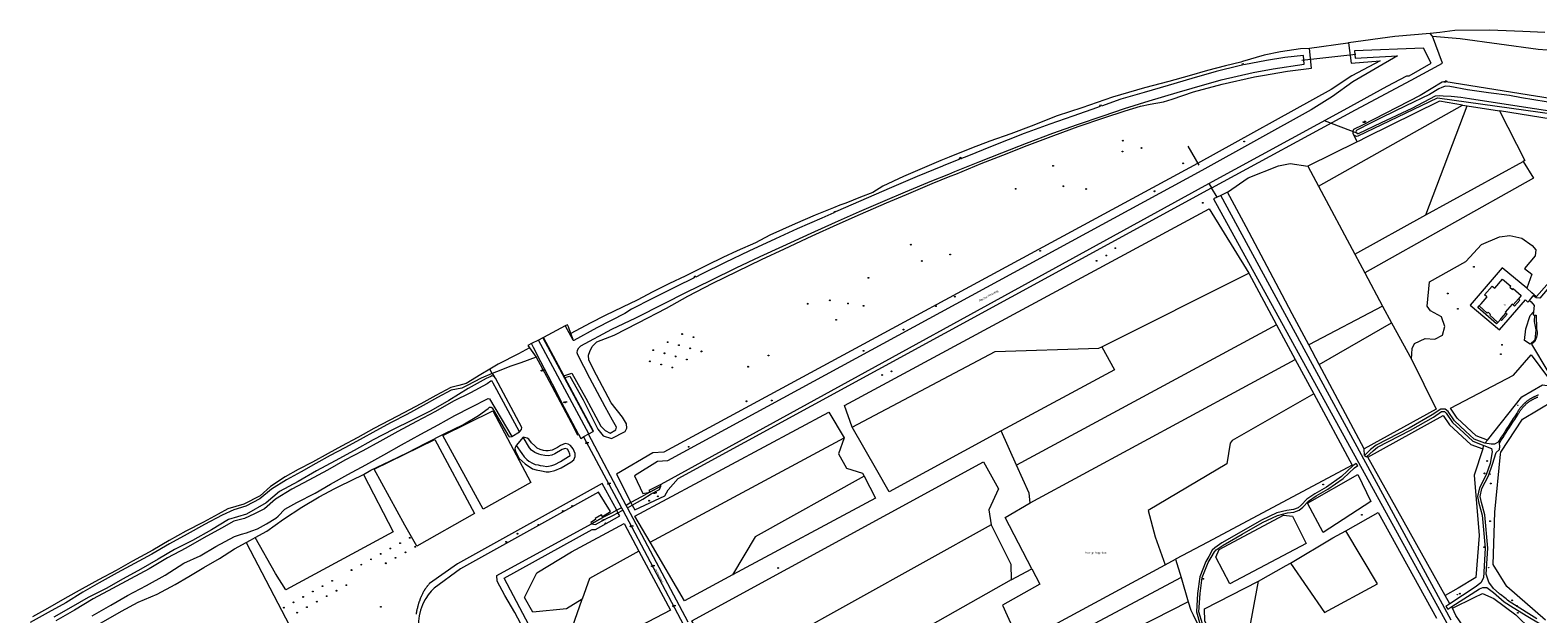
# Model space of a CAD drawing. Header units: metres. Extents: x 138165 to 154469, y 480134 to 494189.
# Tile 41 of 256: x 142061 to 142969, y 484696 to 485048. Entities that reach past the tile are written whole.
import ezdxf

# ---------------------------------------------------------------- set-up
doc = ezdxf.new("R2010")
doc.units = ezdxf.units.M
doc.header["$LTSCALE"] = 0.001
doc.header["$MEASUREMENT"] = 0
for name, color, linetype, lineweight in [('TOP-L-duiker', 7, 'Continuous', 0), ('TOP-L-topo objecten punt', 7, 'Continuous', 0), ('TOP-L-topo objecten vlak', 7, 'Continuous', 0), ('TOP-T-topo huisnummering naamgeving', 7, 'Continuous', 0)]:
    doc.layers.add(name, color=color, linetype=linetype, lineweight=lineweight)
doc.styles.add('Style-INTL_ISO', font='INTL_ISO.shx')
doc.styles.add('Style-STANDARD', font='STANDARD.shx')

# ---------------------------------------------------------------- blocks, each defined once
blk = doc.blocks.new('24')
at = {"layer": 'TOP-L-topo objecten punt', "color": 7, "linetype": 'Continuous', "lineweight": 0}
for radius in [0.025, 0.0182, 0.0115, 0.005]:
    blk.add_circle((0, 0), radius, dxfattribs=at)
blk = doc.blocks.new('304')
at = {"layer": 'TOP-L-topo objecten punt', "color": 7, "linetype": 'Continuous', "lineweight": 0}
blk.add_circle((0, 0), 0.0225, dxfattribs=at)
at = {"layer": 'TOP-L-topo objecten punt', "color": 7, "linetype": 'Continuous', "lineweight": 0, "style": 'Style-STANDARD'}
blk.add_text('ZM', height=0.054, dxfattribs=at).set_placement((0.043, 0))
blk = doc.blocks.new('10')
at = {"layer": 'TOP-L-topo objecten punt', "linetype": 'Continuous', "lineweight": 0}
blk.add_circle((0, 0), 0.0125, dxfattribs=at)
blk = doc.blocks.new('16')
at = {"layer": 'TOP-L-topo objecten punt', "color": 7, "linetype": 'Continuous', "lineweight": 0}
blk.add_circle((0, 0), 0.025, dxfattribs=at)
at = {"layer": 'TOP-L-topo objecten punt', "color": 7, "linetype": 'Continuous', "lineweight": 0, "style": 'Style-STANDARD'}
blk.add_text('LM', height=0.06, dxfattribs=at).set_placement((0.0483, 0))
blk = doc.blocks.new('85')
at = {"layer": 'TOP-L-topo objecten punt', "color": 7, "linetype": 'Continuous', "lineweight": 0}
blk.add_circle((0, 0), 0.025, dxfattribs=at)
at = {"layer": 'TOP-L-topo objecten punt', "color": 7, "linetype": 'Continuous', "lineweight": 0, "style": 'Style-STANDARD'}
blk.add_text('ZB', height=0.06, dxfattribs=at).set_placement((0.0483, 0))

msp = doc.modelspace()

# ---------------------------------------------------------------- linework, layer by layer
at = {"layer": 'TOP-L-duiker', "flags": 128}
for points in [[(142827.13, 485029.78), (142859.56, 485033.45)], [(142840.58, 484993.59), (142860.53, 484985.8)], [(142765.23, 484966.69), (142758.63, 484978.08)]]:
    msp.add_lwpolyline(points, dxfattribs=at)
at = {"layer": 'TOP-L-topo objecten vlak', "flags": 128}
for points in [[(142973.45, 485046.53), (142960.26, 485047.06), (142940.07, 485047.93), (142919.3, 485047.66), (142910.23, 485046.58), (142904.28, 485045.86)], [(142855.13, 485040.29), (142856.8, 485028.06), (142874.18, 485029.47), (142857.15, 485020.41), (142844.77, 485012.16), (142764.25, 484967.7), (142442.65, 484793.7), (142435.9, 484793.35), (142414, 484780.5), (142422.75, 484763.35)], [(142772.67, 484952.91), (142772.75, 484952.95), (142859.35, 485000), (142892.89, 485017.8), (142911.81, 485028.06), (142905.73, 485044.21)], [(142855.13, 485040.29), (142854.72, 485040.04), (142831.72, 485036.92)], [(142904.28, 485045.86), (142883.03, 485044.06), (142855.13, 485040.29)], [(142905.73, 485044.21), (142904.28, 485045.86)], [(142905.73, 485044.21), (142922.38, 485042.96), (142969.4, 485036.55), (142980.39, 485035.7), (142991.41, 485035.71), (143002.4, 485036.6), (143013.29, 485038.34), (143024, 485040.94), (143030.55, 485043.69), (143030.65, 485043.6)], [(142382.33, 484839.79), (142387.08, 484841.36), (142395.63, 484826.23), (142404.69, 484809.31), (142407.23, 484806.7), (142410.33, 484805.25), (142413.68, 484807.21), (142414.13, 484808.78), (142411.66, 484813.06), (142407.31, 484820.99), (142398.06, 484838.27), (142390.75, 484852.26), (142390.42, 484853.5), (142390.61, 484855.22), (142391.35, 484856.66), (142392.67, 484857.7), (142411.33, 484867.84), (142425.65, 484874.66), (142442.83, 484883.2), (142455.9, 484889.85), (142471.06, 484897.4), (142486.25, 484904.73), (142500.57, 484911.55), (142514.29, 484917.89), (142531.31, 484925.71), (142545.95, 484932.23), (142560.41, 484938.68), (142576.03, 484945.42), (142588.13, 484950.5), (142604.11, 484957.11), (142614.33, 484961.22), (142618, 484962.7), (142632.95, 484968.84), (142646.36, 484974.12), (142661.11, 484979.92), (142677.07, 484985.88), (142691.81, 484991.19), (142707.23, 484996.42), (142720.13, 485000.71), (142735.05, 485005.26), (142751.95, 485010.42), (142761.03, 485013.03), (142778.39, 485017.92), (142797.76, 485022.35), (142809.83, 485024.65), (142828.53, 485027.48), (142828.11, 485032.76), (142816.8, 485031.36), (142805.7, 485029.62), (142792.03, 485027.04), (142791.81, 485027.72), (142790.83, 485027.39), (142791.01, 485026.85), (142789.22, 485026.51), (142775.33, 485022.93), (142760.77, 485018.82), (142746.53, 485014.63), (142731.99, 485010.35), (142718.03, 485006.32), (142706.36, 485002.24), (142706.18, 485002.8), (142705.2, 485002.47), (142705.4, 485001.9), (142703.98, 485001.41), (142688.97, 484996.19), (142675.2, 484991.29), (142659.82, 484985.59), (142640.54, 484978.03), (142625.18, 484971.91), (142621.87, 484970.6)], [(142382.89, 484838.74), (142385.9, 484839.59), (142393.99, 484825.34), (142402.9, 484807.67), (142406.09, 484803.48), (142411.16, 484801.92), (142419.24, 484806.27), (142420.26, 484808.27), (142420.06, 484810.81), (142417.65, 484814.71), (142410.76, 484823.42), (142401.98, 484840.19), (142397.37, 484849.22), (142397.18, 484852.25), (142398.1, 484854.4), (142399.48, 484857.33), (142402.16, 484860.14), (142412.73, 484864.28), (142427.18, 484871.58), (142444.21, 484880.55), (142457, 484887.79), (142472.09, 484895.62), (142501.46, 484909.76), (142515.25, 484916.26), (142532.05, 484924.01), (142547.07, 484930.86), (142561.18, 484936.99), (142576.76, 484943.87), (142588.89, 484948.9), (142604.36, 484955.48), (142615.11, 484959.89), (142618.49, 484961.28), (142633.83, 484967.52), (142646.94, 484972.55), (142661.62, 484978.42), (142677.56, 484984.54), (142692.18, 484989.99), (142707.64, 484995.15), (142720.54, 484999.37), (142729.86, 485002.09), (142735.67, 485003.29), (142743.64, 485004.85), (142748.84, 485006.42), (142761.8, 485010.73), (142779.04, 485015.4), (142798.44, 485019.85), (142803.41, 485020.66), (142818.45, 485023.17), (142832.87, 485025.1), (142831.72, 485036.92)], [(142831.72, 485036.92), (142826.22, 485036.77), (142814.14, 485034.86), (142804.42, 485032.87), (142791.26, 485029.05), (142790.31, 485028.72), (142781.14, 485026.54), (142770.19, 485023.71), (142759.12, 485020.46), (142746.94, 485016.96), (142732.3, 485013.19), (142712.99, 485007.54), (142694.48, 485001.19), (142679.7, 484996.32), (142664.02, 484990.1), (142651.75, 484985.38), (142639.05, 484981.14), (142627.96, 484976.77), (142614.48, 484971.44), (142609.52, 484969.4), (142601, 484965.89), (142587.1, 484959.78), (142574.54, 484953.86), (142568.57, 484950.16), (142561.06, 484947.35), (142552.32, 484943.74), (142548.69, 484942.44), (142544.82, 484940.99), (142533.72, 484936.4), (142521.76, 484931.36), (142506.4, 484924.38), (142497.8, 484919.78), (142486.78, 484914.94), (142478.24, 484910.92), (142468.66, 484906.37), (142455.54, 484899.75), (142446.03, 484895.41), (142436, 484890.36), (142426.44, 484885.34), (142417.74, 484881.15), (142407.15, 484876.07), (142398.23, 484871.39), (142386.58, 484865.28)], [(142771.1, 484955.5), (142852.56, 485000), (142878.52, 485014.16), (142890.22, 485020.48), (142891.73, 485020.5), (142904.92, 485028.09), (142900.28, 485037.18), (142858.77, 485035.55), (142859.12, 485031), (142884.59, 485032.44), (142857.77, 485016.9), (142845.61, 485008), (142832.57, 485000), (142766.7, 484963.45), (142444.8, 484788.55), (142438.7, 484788.05), (142424.85, 484779.5), (142429.95, 484768.9), (142434.1, 484769.7)], [(143024.01, 484995.97), (143024.03, 484997.88), (143024.04, 484999.23), (143022.22, 484999.45), (143021.86, 484999.5), (142913.91, 485016.89), (142912.63, 485016.9), (142911.69, 485016.67), (142898.26, 485008.54), (142863.56, 484990.78), (142858.26, 484988.02), (142857.72, 484987.14), (142857.75, 484985.97), (142858.26, 484984.93)], [(142981.8, 485003.55), (142959.41, 485007.22), (142952.09, 485008.5), (142939.44, 485010.13), (142926.96, 485011.94), (142916.23, 485013.93), (142913.91, 485014.19), (142913.08, 485014.06), (142911.36, 485013.35), (142909.62, 485012.56), (142903.89, 485009.24), (142889.78, 485002.26), (142875.27, 484995.31), (142868.74, 484992.01), (142860.1, 484987.72), (142859.7, 484987.28), (142859.57, 484986.74), (142859.74, 484986.23), (142860.32, 484985.74), (142860.81, 484985.59), (142861.24, 484985.72), (142875.03, 484992.36), (142893.46, 485000.94), (142907.59, 485008.29), (142910.04, 485008.51), (142912.18, 485008.4), (142917.08, 485008.08), (142922.9, 485007.49), (142928.02, 485006.67), (142958.08, 485002.19), (142983.11, 484998.34)], [(142837.13, 484954.01), (142923.88, 485002.84)], [(142858.26, 484984.93), (142858.94, 484984.45), (142859.83, 484984.16), (142860.05, 484984.09), (142861.03, 484984.31), (142908.82, 485007.12), (143013.86, 484992.56), (143022.59, 484992.02), (143023.37, 484992.27), (143023.74, 484992.47), (143023.98, 484992.72), (143024.01, 484995.97)], [(142923.88, 485002.84), (142909.92, 485005.06), (142865.55, 484983.21), (142861.32, 484981.13), (142860.36, 484980.65)], [(142901.71, 484936.66), (142926.58, 485002.41)], [(142923.88, 485002.84), (142926.58, 485002.41)], [(142926.58, 485002.41), (142946.23, 484999.28)], [(142946.23, 484999.28), (142961.4, 484969.45), (142960.45, 484968.79)], [(143019.89, 484982), (143013.23, 484982.2), (143003.43, 484990.17), (142946.23, 484999.28)], [(142858.26, 484984.93), (142860.36, 484980.65)], [(142860.36, 484980.65), (142830.72, 484966.06)], [(142620.91, 484970.22), (142611.29, 484966.39), (142610.44, 484966.06), (142595.32, 484959.85), (142578.29, 484952.6), (142552.05, 484941.03), (142546.05, 484938.4)], [(142621.87, 484970.6), (142621.62, 484971.25), (142620.65, 484970.89), (142620.91, 484970.22)], [(142620.91, 484970.22), (142621.03, 484970.26), (142620.82, 484970.82), (142621.57, 484971.1), (142621.77, 484970.56), (142621.87, 484970.6)], [(142782.23, 484950.37), (142794.68, 484958.88), (142812.89, 484966.29), (142820.08, 484967.59), (142830.72, 484966.06)], [(142830.72, 484966.06), (142837.13, 484954.01)], [(142960.45, 484968.79), (142966.7, 484958.82), (142865.01, 484901.66)], [(142901.71, 484936.66), (142960.45, 484968.79)], [(142423.6, 484761.85), (142425.15, 484758.95), (142443.25, 484767.5), (142445.15, 484771.05), (142451.3, 484777.8), (142772.67, 484952.91)], [(142440.83, 484773.32), (142440.9, 484774.4), (142771.1, 484955.5)], [(142771.1, 484955.5), (142772.67, 484952.91)], [(142776.02, 484947.37), (142772.67, 484952.91)], [(142778.16, 484948.36), (142776.02, 484947.37)], [(142782.23, 484950.37), (142778.16, 484948.36)], [(142917.05, 484692.51), (142778.16, 484948.36)], [(142831.25, 484858.45), (142821.3, 484877.1), (142815.2, 484888.54), (142793.4, 484929.42), (142782.23, 484950.37)], [(142837.13, 484954.01), (142859.02, 484912.91)], [(142546.05, 484938.4), (142545.92, 484938.67), (142544.99, 484938.25), (142545.1, 484937.98)], [(142556.02, 484808.85), (142551.4, 484821.75), (142771.19, 484940.22), (142795.07, 484901.54)], [(142776.02, 484947.37), (142773.88, 484946.38), (142918.8, 484682.76)], [(143015.75, 484939.19), (143000, 484921.41), (142970.42, 484886.52), (142968.21, 484886.68), (142966.51, 484887.88)], [(142545.1, 484937.98), (142537.79, 484934.77), (142522.85, 484928.19), (142509.84, 484922.23), (142493.74, 484914.79), (142479.58, 484907.97), (142465.27, 484900.85), (142461.82, 484899.17), (142461.56, 484899.75), (142460.63, 484899.32), (142460.91, 484898.73), (142449.81, 484893.32), (142435.82, 484886.19), (142423.13, 484879.86), (142419.08, 484877.18), (142402.23, 484868.64), (142388.36, 484860.95), (142387.91, 484861.03), (142387.71, 484861.39)], [(142545.1, 484937.98), (142545.21, 484938.03), (142545.13, 484938.2), (142545.86, 484938.53), (142545.94, 484938.35), (142546.05, 484938.4)], [(142859.02, 484912.91), (142901.71, 484936.66)], [(142893.05, 484849.79), (142893.6, 484856.09), (142894.96, 484859.23), (142901.39, 484862.24), (142907.27, 484861.83), (142911.75, 484864.2), (142913.26, 484869.49), (142911.18, 484875.17), (142904.66, 484878.76), (142902.63, 484881.61), (142903.94, 484896.34), (142925.85, 484908.59), (142935.27, 484918.85), (142946.1, 484923.44), (142952.41, 484924.16), (142959.51, 484922.58), (142965.9, 484918.28), (142968.12, 484915.62), (142967.69, 484912.03), (142961.24, 484904.42), (142965.68, 484900.95), (142962.54, 484892.42)], [(142859.02, 484912.91), (142865.01, 484901.66)], [(142967.12, 484888.59), (142968.45, 484887.48), (142993.36, 484915.62)], [(142962.54, 484892.42), (142947.74, 484904.8), (142928.55, 484882.22), (142946.06, 484867.33), (142961.82, 484885.42), (142963.28, 484884.15), (142964.13, 484885.14)], [(142706.56, 484857.23), (142795.07, 484901.54)], [(142795.07, 484901.54), (142811.79, 484870.45)], [(142865.01, 484901.66), (142875.64, 484881.69)], [(142933.84, 484881.77), (142935.04, 484883.13), (142938.62, 484887.22), (142938.35, 484887.46), (142937.12, 484888.53), (142941.74, 484893.8), (142943.24, 484892.48), (142948.02, 484897.93), (142952.9, 484893.64), (142952.41, 484893.08), (142953.92, 484891.76), (142954.41, 484892.32), (142959.3, 484888.04), (142957.56, 484886.06)], [(142954.35, 484882.4), (142957.56, 484886.06)], [(142957.56, 484886.06), (142958.36, 484885.37), (142955.14, 484881.7), (142954.35, 484882.4)], [(142967.12, 484888.59), (142965.71, 484889.77), (142962.54, 484892.42)], [(142964.13, 484885.14), (142966.51, 484887.88)], [(142964.13, 484885.14), (142965.18, 484884.21), (142967.03, 484882.12), (142966.67, 484878.32)], [(142966.51, 484887.88), (142967.12, 484888.59)], [(142875.64, 484881.69), (142831.25, 484858.45)], [(142875.64, 484881.69), (142881.14, 484871.61)], [(142945.12, 484871.87), (142944.32, 484870.96), (142933.04, 484880.85), (142933.84, 484881.77)], [(142933.84, 484881.77), (142938.73, 484877.48), (142939.22, 484878.04), (142940.73, 484876.72), (142940.23, 484876.16), (142945.12, 484871.87)], [(142946.66, 484873.63), (142947.2, 484874.24), (142950.06, 484877.51)], [(142950.06, 484877.51), (142950.78, 484876.89), (142947.38, 484873), (142946.66, 484873.63)], [(142954.35, 484882.4), (142953.79, 484882.89), (142949.5, 484878.01), (142950.06, 484877.51)], [(142967.32, 484876.31), (142967.08, 484872.4), (142968.07, 484867.33), (142967.39, 484861.46), (142964.65, 484858.82), (142961.22, 484860.97), (142961.93, 484868.03), (142964.59, 484876.1), (142966.67, 484878.32)], [(142967.32, 484876.31), (142968.17, 484876.23), (142968.46, 484868), (142968.67, 484867), (142968.78, 484865.98), (142968.78, 484864.96), (142968.67, 484863.95), (142968.46, 484862.95), (142968.14, 484861.97), (142967.73, 484861.04), (142967.34, 484860.35), (142965.45, 484858.82), (142975.34, 484842.24)], [(142966.67, 484878.32), (142966.49, 484876.38), (142967.32, 484876.31)], [(142383.18, 484869.83), (142370.02, 484862.76)], [(142386.58, 484865.28), (142385.12, 484869.25), (142384.45, 484870.51), (142383.18, 484869.83)], [(142383.18, 484869.83), (142387.71, 484861.39)], [(142811.79, 484870.45), (142655.12, 484785.86)], [(142811.79, 484870.45), (142823.07, 484849.47)], [(142837.56, 484846.62), (142881.14, 484871.61)], [(142881.14, 484871.61), (142893.05, 484849.79)], [(142946.66, 484873.63), (142945.12, 484871.87)], [(142362.82, 484859.11), (142360.71, 484858.01), (142361.72, 484856.62)], [(142367.16, 484861.26), (142362.82, 484859.11)], [(142391.11, 484804.47), (142387.76, 484810.95), (142382.82, 484820.43), (142377.85, 484830.02), (142372.86, 484839.66), (142368.47, 484848.15), (142363.98, 484856.83), (142363.4, 484858), (142362.82, 484859.11)], [(142369.75, 484862.62), (142367.16, 484861.26)], [(142397.5, 484804.74), (142367.16, 484861.26)], [(142370.02, 484862.76), (142369.75, 484862.62)], [(142369.75, 484862.62), (142399.98, 484806.16)], [(142382.33, 484839.79), (142382.07, 484840.29), (142370.02, 484862.76)], [(142387.71, 484861.39), (142387.95, 484861.52), (142386.58, 484865.28)], [(142556.02, 484808.85), (142642.32, 484854.28), (142704.63, 484856.42), (142706.56, 484857.23)], [(142706.56, 484857.23), (142714.2, 484843.34), (142645.78, 484806.55)], [(142837.56, 484846.62), (142831.25, 484858.45)], [(142361.72, 484856.62), (142354.94, 484853.02), (142342.83, 484846.64), (142337.73, 484843.63)], [(142365.68, 484850.97), (142356.33, 484847.44), (142350.31, 484845.46), (142341.77, 484842.14), (142339.15, 484841.02)], [(142361.72, 484856.62), (142365.68, 484850.97)], [(142365.68, 484850.97), (142371.82, 484839.52), (142386.71, 484811.68), (142390.59, 484804.19), (142391.11, 484804.47)], [(142663.38, 484763.12), (142823.07, 484849.47)], [(142823.07, 484849.47), (142834.18, 484828.81)], [(142893.05, 484849.79), (142907.95, 484819.69), (142864.68, 484795.76)], [(142938.83, 484801.01), (142932.18, 484803.56), (142920.65, 484814.15), (142916.57, 484820.2), (142954.49, 484840.11), (142965.26, 484852.45), (142975.7, 484838.28), (142988.86, 484847.59)], [(142339.15, 484841.02), (142332.58, 484838.21), (142324.05, 484833.92), (142320.92, 484832.33), (142314.36, 484831.11), (142306.17, 484826.65), (142297.66, 484821.93), (142287.69, 484816.48), (142278.31, 484811.63), (142268.97, 484806.67), (142259.57, 484801.33), (142250.3, 484796.34), (142241.46, 484791.64), (142232.89, 484786.82), (142224.1, 484781.88), (142215.14, 484777.11), (142206.19, 484771.42), (142199.17, 484765.62), (142190.62, 484761.23), (142183.46, 484758.97), (142176.38, 484755.83), (142165.85, 484750.19), (142155.32, 484744.42), (142144.8, 484738.51), (142134.11, 484732.28), (142123.6, 484726.66), (142113.15, 484720.98), (142102.36, 484714.96), (142092.55, 484709.48), (142082.29, 484703.04), (142071.65, 484697.08), (142060.76, 484691.1)], [(142337.73, 484843.63), (142332.4, 484840.48), (142323.45, 484835.09), (142319.11, 484833.88), (142314.25, 484832.6), (142305.29, 484827.76), (142296.08, 484822.77), (142286.02, 484817.45), (142277.45, 484813.03), (142267.89, 484807.97), (142258.15, 484802.63), (142248.45, 484797.32), (142240.42, 484792.96), (142230.89, 484787.75), (142222.2, 484783.21), (142214.37, 484778.96), (142205.63, 484773.01), (142199.41, 484767.48), (142189.5, 484762.33), (142179.86, 484759.52), (142174.03, 484756.42), (142165.15, 484751.59), (142154.6, 484746.16), (142144.57, 484740.43), (142134.66, 484734.7), (142122.34, 484728.09), (142112.49, 484722.46), (142101.92, 484716.83), (142092.03, 484711.48), (142081.74, 484705.61), (142071.2, 484699.54), (142062.22, 484694.57)], [(142340.3, 484839.3), (142338.98, 484839.61), (142338.26, 484839.4), (142335.6, 484838.19), (142324.63, 484832.03), (142313.04, 484824.93), (142302.17, 484818.61), (142290.57, 484812.85), (142279.54, 484807.31), (142267.51, 484801.06), (142256.06, 484794.75), (142244.54, 484788.44), (142233.25, 484782.38), (142222.33, 484776.08), (142210.96, 484770.1), (142203.03, 484763.2), (142191.17, 484756.39), (142180.36, 484753.07), (142170.01, 484747.01), (142158.62, 484740.55), (142147.8, 484735.19), (142137.8, 484729.23), (142127.47, 484723.24), (142116.83, 484717.49), (142106.52, 484711.68), (142095.64, 484706.24), (142085.24, 484700.12), (142074.95, 484694.36)], [(142339.15, 484841.02), (142337.73, 484843.63)], [(142339.15, 484841.02), (142340.3, 484839.3)], [(142355.64, 484806.03), (142356.73, 484807.47), (142357.04, 484808.59), (142341.22, 484838.28), (142340.3, 484839.3)], [(142382.89, 484838.74), (142382.33, 484839.79)], [(142399.98, 484806.16), (142400.27, 484806.33), (142383.1, 484838.36), (142382.89, 484838.74)], [(142864.68, 484795.76), (142837.56, 484846.62)], [(142938.83, 484801.01), (142959.66, 484827.07), (142972.12, 484834.25), (142983.92, 484832.66), (142995.34, 484838.17), (142997.92, 484844.51)], [(142355.64, 484806.03), (142342.03, 484831.23), (142339.84, 484835.28), (142339.19, 484836.44), (142338.33, 484836.47), (142336.1, 484834.91), (142326.16, 484829.51), (142315.95, 484824.45), (142305.04, 484818.22), (142293.6, 484812.22), (142282.39, 484806.22), (142271.45, 484800.12), (142261.13, 484794.6), (142250.36, 484788.87), (142239.92, 484782.89), (142228.59, 484776.87), (142218.52, 484771.43), (142208.56, 484765.32), (142201.88, 484759.52), (142196.01, 484756.56), (142189.82, 484753.78), (142183.4, 484752.24), (142176.05, 484748.01), (142165.36, 484742.16), (142154.58, 484735.92), (142143.5, 484730.01), (142132.42, 484723.49), (142121.24, 484717.52), (142110.32, 484711.55), (142098.8, 484705.38), (142087.48, 484698.62), (142076.33, 484692.03)], [(142098.06, 484695.05), (142109.42, 484701.59), (142119.5, 484707.31), (142130.89, 484713.41), (142142.13, 484719.61), (142153.44, 484726.77), (142163.22, 484731.33), (142172.63, 484736.85), (142183.84, 484742.95), (142188.19, 484744.27), (142191.17, 484745.17), (142194.24, 484746.3), (142197.7, 484747.57), (142203.1, 484750.6), (142208.89, 484754.02), (142210.11, 484755.23), (142214.27, 484759.33), (142221.48, 484763.31), (142232.51, 484769.05), (142241.7, 484774.36), (142252.22, 484780.26), (142263.12, 484786), (142273.8, 484792.02), (142284.57, 484798.09), (142296.21, 484804.5), (142306.55, 484810.1), (142316.58, 484815.77), (142326.53, 484820.77), (142336.77, 484826.08), (142337.49, 484825.84), (142350.95, 484803.25)], [(142261.58, 484780.34), (142266.12, 484782.98), (142277.41, 484788.25), (142288.29, 484793.61), (142298.71, 484798.97), (142310.66, 484804.87), (142321.48, 484810.18), (142330.88, 484815.76), (142336.8, 484820.08), (142337.55, 484820.73), (142338.46, 484820.93), (142339.18, 484820.42), (142348.57, 484804.2), (142349.38, 484802.87), (142350.95, 484803.25)], [(142834.18, 484828.81), (142785.13, 484800.71), (142783.95, 484799.16), (142781.91, 484786.63), (142734.36, 484758.64), (142738.62, 484742.69), (142744.66, 484725.85)], [(142834.18, 484828.81), (142857.3, 484785.82), (142770.45, 484739.58), (142750.92, 484729.18)], [(142968.59, 484693.29), (142953.51, 484702.67), (142952.63, 484703.34), (142951.76, 484704.03), (142950.97, 484704.65), (142950.19, 484705.28), (142949.33, 484705.98), (142946.84, 484707.91), (142946.44, 484708.21), (142946.04, 484708.51), (142945.86, 484708.64), (142942.59, 484711.58), (142939.73, 484715.32), (142938.05, 484720.14), (142939.1, 484735.87), (142937.22, 484756.04), (142935.26, 484763.32), (142934.51, 484766.97), (142935.5, 484771.75), (142939.56, 484779.39), (142942.03, 484786.45), (142944.04, 484793.6), (142946.12, 484795.42), (142946.38, 484797.18), (142946.18, 484799.24), (142947.22, 484800.88), (142948.26, 484802.52), (142949.16, 484803.92), (142950.2, 484805.55), (142951.26, 484807.18), (142952.16, 484808.58), (142953.21, 484810.2), (142954.27, 484811.83), (142955.34, 484813.45), (142956.4, 484815.07), (142957.47, 484816.69), (142957.62, 484816.95), (142957.79, 484817.24), (142957.96, 484817.53), (142958.11, 484817.79), (142958.29, 484818.07), (142958.47, 484818.35), (142958.64, 484818.6), (142958.83, 484818.88), (142959.02, 484819.15), (142959.23, 484819.42), (142959.43, 484819.69), (142959.61, 484819.92), (142959.8, 484820.15), (142960.01, 484820.41), (142960.23, 484820.67), (142960.45, 484820.92), (142960.65, 484821.14), (142960.88, 484821.39), (142961.12, 484821.63), (142961.36, 484821.87), (142961.57, 484822.08), (142961.81, 484822.31), (142962.06, 484822.54), (142962.31, 484822.76), (142962.56, 484822.98), (142962.79, 484823.17), (142963.05, 484823.39), (142963.31, 484823.6), (142963.58, 484823.8), (142963.85, 484824.01), (142964.09, 484824.18), (142964.37, 484824.37), (142964.64, 484824.56), (142964.93, 484824.75), (142965.17, 484824.91), (142965.46, 484825.08), (142965.75, 484825.26), (142966.04, 484825.42), (142966.3, 484825.57), (142966.6, 484825.73), (142966.86, 484825.87), (142967.16, 484826.02), (142967.46, 484826.16), (142967.77, 484826.31), (142968.08, 484826.45), (142968.39, 484826.58), (142968.66, 484826.69), (142968.97, 484826.82), (142969.29, 484826.93)], [(142969.58, 484828.1), (142969.25, 484827.98), (142968.92, 484827.87), (142968.6, 484827.74), (142968.28, 484827.62), (142967.96, 484827.48), (142967.65, 484827.35), (142967.37, 484827.22), (142967.06, 484827.08), (142966.75, 484826.93), (142966.44, 484826.78), (142966.14, 484826.61), (142965.83, 484826.45), (142965.53, 484826.28), (142965.23, 484826.11), (142964.94, 484825.93), (142964.64, 484825.75), (142964.35, 484825.57), (142964.1, 484825.4), (142963.82, 484825.21), (142963.53, 484825.01), (142963.25, 484824.81), (142962.98, 484824.6), (142962.7, 484824.39), (142962.47, 484824.2), (142962.2, 484823.98), (142961.94, 484823.76), (142961.68, 484823.54), (142961.45, 484823.34), (142961.2, 484823.1), (142960.95, 484822.87), (142960.7, 484822.63), (142960.45, 484822.38), (142960.21, 484822.14), (142959.98, 484821.88), (142959.75, 484821.63), (142959.55, 484821.4), (142959.32, 484821.14), (142959.1, 484820.88), (142958.88, 484820.61), (142958.67, 484820.34), (142958.46, 484820.07), (142958.25, 484819.79), (142958.05, 484819.51), (142957.86, 484819.23), (142957.66, 484818.94), (142957.47, 484818.65), (142957.29, 484818.36), (142957.11, 484818.07), (142956.93, 484817.77), (142956.76, 484817.47), (142956.61, 484817.2), (142955.55, 484815.58), (142954.48, 484813.96), (142953.42, 484812.34), (142952.36, 484810.72), (142951.3, 484809.09), (142950.39, 484807.69), (142949.34, 484806.06), (142948.3, 484804.43), (142947.25, 484802.79), (142945.32, 484799.75), (142943.17, 484798.48), (142941.04, 484798.61), (142937.35, 484799.17)], [(142973.91, 484692.59), (142950.64, 484712.85), (142942.24, 484726.07), (142943.42, 484757.64), (142946.77, 484792.51), (142946.97, 484793.81), (142959.92, 484813.59), (142978.94, 484824.78)], [(142333.75, 484759.47), (142309.5, 484803.73), (142339.63, 484818.6), (142362.45, 484775.37), (142333.75, 484759.47)], [(142434.36, 484739.47), (142425.17, 484755.19), (142541.96, 484817.83), (142551.32, 484802.44)], [(142937.35, 484799.17), (142930.97, 484801.62), (142925.69, 484806.47), (142918.94, 484812.67), (142915.24, 484818.15), (142913.47, 484819.66), (142910.84, 484819.66), (142905.49, 484816.13), (142891.72, 484808.27), (142871.92, 484797.96), (142868.48, 484795.37), (142864.78, 484791.75)], [(142866.04, 484790.82), (142869.95, 484794.6), (142872.72, 484796.68), (142892.44, 484806.96), (142906.28, 484814.85), (142911.29, 484818.16), (142912.92, 484818.16), (142914.11, 484817.14), (142917.79, 484811.68), (142924.68, 484805.37), (142930.17, 484800.32), (142936.72, 484797.81)], [(142866.84, 484790.72), (142912.25, 484815.87), (142916.08, 484810.2), (142928.96, 484798.37), (142936.01, 484795.66)], [(142350.95, 484803.25), (142355.64, 484806.03)], [(142353.66, 484797.77), (142352.99, 484796.63), (142352.78, 484795.76), (142353.35, 484793.81), (142355.52, 484789.99), (142358.98, 484786.6), (142363.45, 484783.64), (142365.69, 484782.99), (142368.94, 484782.41), (142371.61, 484781.84), (142373.48, 484781.84), (142376.95, 484782.63), (142380.82, 484784.22), (142386.59, 484787.75), (142388.39, 484789.12), (142389.11, 484791.07), (142389.26, 484793.02), (142387.96, 484795.69), (142386.44, 484797.71), (142385, 484798.5), (142383.05, 484798.86), (142380.38, 484797.78), (142378.44, 484796.56), (142375.26, 484794.97), (142372.88, 484794.46), (142371.51, 484794.53), (142369.99, 484794.75), (142368.12, 484795.33), (142366.32, 484796.19), (142364.8, 484797.49), (142362.92, 484799.37), (142361.27, 484801.53), (142360.33, 484802.25), (142357.84, 484802.74)], [(142353.66, 484797.77), (142357.01, 484792.86), (142358.53, 484790.98), (142359.97, 484789.4), (142361.34, 484788.39), (142363.36, 484787.16), (142365.16, 484786.36), (142366.9, 484786.01), (142368.12, 484785.72), (142369.93, 484785.57), (142372.02, 484785.14), (142373.17, 484785.28), (142375.12, 484785.64), (142376.86, 484786.3), (142380.32, 484788.17), (142385.08, 484791.06), (142386.16, 484791.7), (142386.02, 484792.57), (142385.44, 484794.16), (142384.5, 484795.46), (142383.2, 484796.03), (142381.4, 484795.31), (142377, 484792.79), (142375.19, 484791.85), (142372.96, 484791.56), (142370.86, 484791.7), (142368.76, 484792.18), (142367.18, 484792.5), (142364.8, 484793.51), (142362.93, 484794.95), (142361.7, 484796.32), (142357.84, 484802.74)], [(142357.84, 484802.74), (142353.66, 484797.77)], [(142391.11, 484804.47), (142392.53, 484801.9), (142394.28, 484802.9)], [(142397.11, 484804.52), (142394.28, 484802.9)], [(142394.28, 484802.9), (142417.05, 484760.15)], [(142397.11, 484804.52), (142397.5, 484804.74)], [(142419.85, 484761.65), (142397.11, 484804.52)], [(142397.5, 484804.74), (142399.98, 484806.16)], [(142434.36, 484739.47), (142551.32, 484802.44)], [(142551.32, 484802.44), (142547.81, 484792.81), (142552.64, 484783.99), (142562.37, 484781.01), (142563.3, 484779.21)], [(142645.78, 484806.55), (142578.32, 484769.78), (142570.85, 484782.87), (142556.02, 484808.85)], [(142655.12, 484785.86), (142645.78, 484806.55)], [(142304.59, 484801.33), (142328.56, 484756.78), (142293.68, 484737.04), (142286.52, 484749.7), (142268.07, 484783.51), (142304.59, 484801.33)], [(142864.78, 484791.75), (142864.68, 484795.76)], [(142936.01, 484795.66), (142930.84, 484779.93), (142933.94, 484743.55), (142931.84, 484718.26), (142921.19, 484711.77), (142913.33, 484707.42)], [(142936.72, 484797.81), (142941.26, 484795.92), (142941.65, 484793.88), (142940.58, 484786.84), (142938.18, 484780), (142934.07, 484772.26), (142932.98, 484766.97), (142933.79, 484762.97), (142935.74, 484755.77), (142937.6, 484735.85), (142936.41, 484717.94), (142934.92, 484715.08), (142931.54, 484712.5), (142916.32, 484702.36)], [(142936.01, 484795.66), (142936.72, 484797.81)], [(142937.35, 484799.17), (142938.83, 484801.01)], [(142475.06, 484658.45), (142473.1, 484664.95), (142469.18, 484675.43), (142459.49, 484692.03), (142635.2, 484787.98), (142644.17, 484771.64), (142638.39, 484759.08), (142639.86, 484749.87)], [(142663.38, 484763.12), (142662.67, 484769.12), (142655.12, 484785.86)], [(142767.17, 484690.3), (142765, 484697.49), (142765.7, 484708.49), (142767.03, 484718.2), (142770.54, 484727.26), (142772.38, 484730.21), (142774.32, 484733.73), (142775.5, 484734.95), (142779.54, 484737.8), (142791.15, 484744.34), (142803.42, 484751.45), (142812.41, 484755.67), (142818.33, 484757.2), (142822.31, 484757.68), (142825.52, 484758.8), (142827.74, 484760.65), (142831.11, 484764.19), (142835.62, 484767.43), (142842.66, 484771.42), (142851.85, 484777.81), (142858.81, 484784.25), (142860.71, 484785.68), (142859.77, 484786.85), (142857.85, 484785.41), (142850.91, 484778.99), (142841.86, 484772.69), (142834.82, 484768.69), (142830.12, 484765.33), (142826.71, 484761.75), (142824.77, 484760.12), (142821.97, 484759.15), (142818.05, 484758.68), (142811.9, 484757.08), (142802.73, 484752.78), (142790.41, 484745.65), (142778.74, 484739.07), (142774.52, 484736.1), (142773.1, 484734.63), (142771.08, 484730.97), (142769.19, 484727.93), (142765.57, 484718.58), (142764.21, 484708.64), (142763.5, 484697.58), (142765.77, 484689.74)], [(142864.78, 484791.75), (142866.04, 484790.82)], [(142866.84, 484790.72), (142866.04, 484790.82)], [(142913.33, 484707.42), (142866.84, 484790.72)], [(142261.58, 484780.34), (142279.5, 484745.69), (142214.81, 484710.73), (142208.55, 484720.69), (142196.43, 484742.38)], [(142196.43, 484742.38), (142203.46, 484746.14), (142213.5, 484753.35), (142224.52, 484760.58), (142234.92, 484766.89), (142244.33, 484771.86), (142247.16, 484773.31), (142261.58, 484780.34)], [(142563.3, 484779.21), (142497.71, 484742.76), (142483.96, 484719.78)], [(142563.3, 484779.21), (142570.13, 484766.03), (142483.96, 484719.78)], [(142839.8, 484745.35), (142830.48, 484763.07), (142860.73, 484780.28), (142868.69, 484764.01), (142839.8, 484745.35)], [(142414.2, 484758.7), (142405.45, 484774.75), (142318.35, 484726.45), (142301.4, 484714.55), (142301.09, 484714.21), (142300.79, 484713.87), (142300.64, 484713.7), (142300.49, 484713.53), (142300.2, 484713.17), (142300.06, 484712.99), (142299.92, 484712.82), (142299.64, 484712.45), (142299.36, 484712.09), (142299.23, 484711.9), (142299.1, 484711.72), (142298.84, 484711.34), (142298.71, 484711.15), (142298.59, 484710.96), (142298.46, 484710.77), (142298.34, 484710.57), (142298.22, 484710.38), (142298.1, 484710.18), (142297.87, 484709.79), (142297.65, 484709.39), (142297.43, 484708.99), (142297.32, 484708.79), (142297.22, 484708.59), (142297.12, 484708.38), (142296.92, 484707.97), (142296.72, 484707.56), (142296.54, 484707.14), (142296.35, 484706.7), (142296.12, 484706.18), (142296.01, 484705.92), (142295.8, 484705.39), (142295.59, 484704.86), (142295.49, 484704.59), (142295.3, 484704.06), (142295.2, 484703.79), (142295.02, 484703.25), (142294.93, 484702.98), (142294.84, 484702.71), (142294.75, 484702.44), (142294.59, 484701.9), (142294.51, 484701.63), (142294.35, 484701.08), (142294.28, 484700.8), (142294.21, 484700.53), (142294.07, 484699.98), (142293.94, 484699.42), (142293.81, 484698.87), (142293.75, 484698.59), (142293.64, 484698.03), (142293.59, 484697.75), (142293.54, 484697.47), (142293.49, 484697.19), (142293.44, 484696.91), (142293.36, 484696.35), (142293.32, 484696.07)], [(142405.88, 484754.3), (142405.55, 484754.9), (142410.45, 484757.95), (142403.15, 484769.55), (142320, 484723.4), (142304.25, 484711.85), (142302.33, 484709.95), (142300.63, 484707.86), (142299.15, 484705.6), (142298.64, 484704.72), (142297.16, 484701.68), (142296.01, 484698.51), (142295.19, 484695.23), (142294.72, 484691.88), (142294.6, 484688.5), (142305.42, 484668.95), (142311.33, 484658.29), (142346.18, 484595.32), (142342.47, 484593.09)], [(142434.1, 484769.7), (142429.05, 484766.75), (142422.75, 484763.35)], [(142423.6, 484761.85), (142429.9, 484765.45), (142435.05, 484768.65), (142439.9, 484771.2), (142440.83, 484773.32)], [(142440.39, 484774.13), (142433.65, 484770.55), (142434.1, 484769.7), (142440.83, 484773.32), (142440.39, 484774.13)], [(142440.83, 484773.32), (142434.1, 484769.7)], [(142433.9, 484542.62), (142438.33, 484543.75), (142346.35, 484717.9), (142399.45, 484747.05), (142401.5, 484747.05), (142416, 484755.3), (142414.9, 484757.2)], [(142399.1, 484750.55), (142401.5, 484750.25), (142407.15, 484753.4), (142411.85, 484755.6), (142414.9, 484757.2)], [(142414.2, 484758.7), (142411.05, 484756.95), (142405.88, 484754.3)], [(142417.05, 484760.15), (142414.2, 484758.7)], [(142414.9, 484757.2), (142414.2, 484758.7)], [(142414.9, 484757.2), (142417.8, 484758.75)], [(142417.05, 484760.15), (142417.8, 484758.75)], [(142417.8, 484758.75), (142454.54, 484689.78)], [(142422.75, 484763.35), (142419.85, 484761.65)], [(142420.65, 484760.25), (142419.85, 484761.65)], [(142420.65, 484760.25), (142423.6, 484761.85)], [(142457.28, 484691.24), (142420.65, 484760.25)], [(142422.75, 484763.35), (142423.6, 484761.85)], [(142664.44, 484723.48), (142648.19, 484754.46), (142663.38, 484763.12)], [(142853.51, 484746.43), (142872.99, 484757.45), (142908.26, 484693.78)], [(142385.52, 484636.65), (142383.22, 484641.22), (142379.57, 484647.54), (142379.26, 484648.79), (142377.61, 484652.15), (142374.48, 484657.69), (142370.37, 484663.95), (142369.77, 484665.91), (142365.13, 484673.52), (142361.42, 484680.82), (142352.9, 484697.21), (142346.69, 484707.33), (142342.14, 484716.06), (142342, 484719.35), (142399.1, 484750.55)], [(142393.44, 484705.22), (142384.04, 484699.42), (142363.64, 484697.37), (142358.62, 484706.26), (142366.14, 484720.96), (142386.92, 484733.63), (142418.63, 484750.81), (142427.48, 484734.06)], [(142398.6, 484751.45), (142399.1, 484750.55), (142405.88, 484754.3), (142405.55, 484754.9), (142404.95, 484755.98), (142401.12, 484753.73), (142401.47, 484753.11), (142398.6, 484751.45)], [(142405.88, 484754.3), (142399.1, 484750.55)], [(142639.86, 484749.87), (142475.06, 484658.45)], [(142639.86, 484749.87), (142651.63, 484726.17), (142651.89, 484716.9)], [(142816.02, 484755.77), (142821.33, 484755.11), (142829.71, 484738.77), (142783.57, 484714.31), (142775.2, 484730.57), (142777.16, 484735.07), (142816.02, 484755.77)], [(142077.43, 484678.11), (142084.27, 484681.11), (142095.76, 484686.51), (142106.35, 484692.61), (142115.7, 484697.96), (142125.79, 484703.38), (142137.24, 484708.24), (142148.12, 484714.07), (142156.28, 484718.91), (142165.36, 484724.22), (142174.83, 484729.74), (142183.98, 484735.4), (142190.82, 484739.28)], [(142190.82, 484739.28), (142193.49, 484740.81), (142196.43, 484742.38)], [(142190.82, 484739.28), (142217.08, 484689.38)], [(142483.96, 484719.78), (142454.96, 484704.21), (142434.36, 484739.47)], [(142820.17, 484726.91), (142840.61, 484697.07), (142872.72, 484714.32), (142853.51, 484746.43)], [(142820.17, 484726.91), (142845.76, 484742.04), (142853.51, 484746.43)], [(142427.48, 484734.06), (142446.6, 484698.55), (142383.94, 484665.8), (142381.58, 484671.22), (142393.44, 484705.22)], [(142427.48, 484734.06), (142397.8, 484717.7), (142393.44, 484705.22)], [(142664.44, 484723.48), (142669.26, 484714.3), (142646.68, 484701.61), (142657.05, 484678.42)], [(142651.89, 484716.9), (142664.44, 484723.48)], [(142657.05, 484678.42), (142684.87, 484693.48), (142744.66, 484725.85)], [(142744.66, 484725.85), (142750.92, 484729.18)], [(142750.92, 484729.18), (142754.24, 484718.18)], [(142800.89, 484716.09), (142817.57, 484725.49), (142820.17, 484726.91)], [(142651.89, 484716.9), (142602.92, 484689.18)], [(142754.24, 484718.18), (142683.8, 484680.65), (142662.72, 484667.95)], [(142754.24, 484718.18), (142758.64, 484703.62)], [(142790.46, 484649.92), (142768.54, 484692.02), (142768.45, 484699.28), (142800.89, 484716.09)], [(142807.83, 484662.48), (142794.8, 484682.49), (142800.89, 484716.09)], [(142917.4, 484700.7), (142934.05, 484711.47), (142936.14, 484712.15), (142938.57, 484712.21), (142942.58, 484709.27), (142948.92, 484703.64), (142954.29, 484700.25), (142963.22, 484694.71), (142969.56, 484690.86), (142977.58, 484687.75), (142983.46, 484687.19), (142988.38, 484687.46)], [(142758.64, 484703.62), (142685.66, 484666.5)], [(142758.64, 484703.62), (142760.18, 484698.51), (142761.54, 484695.78), (142785.32, 484648.12)], [(142916.32, 484702.36), (142913.33, 484707.42)], [(142917.78, 484699.85), (142930.79, 484706.16), (142935.95, 484708.62), (142942.69, 484705.55), (142955.94, 484695.73), (142965.12, 484686.88), (142975.14, 484683.74), (142982.61, 484683.74), (142988.38, 484687.46)], [(142916.32, 484702.36), (142913.72, 484700.66), (142915.11, 484699.1), (142917.4, 484700.7)], [(142917.78, 484699.85), (142917.4, 484700.7)], [(143005.25, 484647.95), (142967.54, 484635.91), (142958.5, 484640.54), (142949.49, 484650.34), (142941.49, 484665.86), (142940.89, 484676.43), (142942.92, 484684.59), (142941.91, 484688.26), (142939.19, 484690.41), (142934.78, 484690.13), (142929.47, 484688.32), (142924.26, 484689), (142919.85, 484695.31), (142917.78, 484699.85)]]:
    msp.add_lwpolyline(points, dxfattribs=at)

# ---------------------------------------------------------------- block references
at = {"layer": 'TOP-L-topo objecten punt', "xscale": 10, "yscale": 10, "zscale": 10}
for name, p in [('85', (142912.91, 485016.81)), ('85', (142864.11, 484992.47)), ('24', (142719.02, 484974.81)), ('24', (142719.21, 484981.35)), ('24', (142730.45, 484976.93)), ('24', (142792.29, 484980.87)), ('24', (142677.14, 484966.25)), ('24', (142755.52, 484967.71)), ('24', (142654.58, 484952.33)), ('24', (142683.34, 484953.89)), ('24', (142697.01, 484952.25)), ('24', (142738.32, 484950.88)), ('24', (142767.31, 484943.92)), ('24', (142591.43, 484918.73)), ('24', (142615.09, 484912.84)), ('24', (142669.39, 484915.03)), ('24', (142709.23, 484912.14)), ('24', (142714.65, 484916.57)), ('24', (142598.13, 484908.87)), ('24', (142703.37, 484908.94)), ('24', (142930.74, 484905.41)), ('24', (142565.86, 484898.75)), ('24', (142542.61, 484885.2)), ('24', (142617.96, 484887.39)), ('24', (142914.95, 484889.29)), ('24', (142529.28, 484883.13)), ('24', (142553.55, 484883.28)), ('24', (142562.98, 484881.91)), ('24', (142606.61, 484881.64)), ('24', (142921.05, 484880.06)), ('24', (142546.44, 484873.43)), ('24', (142587.05, 484867.55)), ('24', (142444.91, 484860.03)), ('24', (142451.69, 484858.16)), ('24', (142453.61, 484864.87)), ('24', (142460.43, 484863.04)), ('24', (142947.66, 484858.38)), ('24', (142434.2, 484848.42)), ('24', (142436.22, 484855.18)), ('24', (142442.95, 484853.29)), ('24', (142449.71, 484851.42)), ('24', (142456.48, 484849.56)), ('24', (142458.4, 484856.27)), ('24', (142465.22, 484854.43)), ('24', (142505.63, 484851.99)), ('24', (142562.98, 484854.78)), ('24', (142947, 484852.76)), ('16', (142368.89, 484842.86)), ('24', (142441.02, 484846.58)), ('24', (142447.74, 484844.69)), ('24', (142493.42, 484845.2)), ('24', (142574.09, 484840.21)), ('24', (142579.78, 484842.43)), ('16', (142382.51, 484823.72)), ('24', (142492.36, 484824.37)), ('24', (142507.6, 484824.84)), ('10', (142957.2, 484822)), ('16', (142395.69, 484799.13)), ('24', (142457.54, 484796.95)), ('24', (142938.79, 484788.42)), ('16', (142409, 484774.6)), ('24', (142937.11, 484780.94)), ('10', (142940.62, 484780.47)), ('304', (142436.67, 484769.08)), ('24', (142439.01, 484767.13)), ('24', (142839.91, 484774.2)), ('24', (142940.86, 484774.81)), ('24', (142381.79, 484758.28)), ('24', (142387.41, 484761.31)), ('24', (142433.71, 484764.47)), ('24', (142367.08, 484749.97)), ('304', (142405.55, 484752.7)), ('24', (142407.43, 484750.81)), ('16', (142422.57, 484749.03)), ('24', (142863.15, 484755.93)), ('24', (142940.47, 484752.21)), ('24', (142283.65, 484738.89)), ('24', (142289.49, 484742.12)), ('24', (142347.52, 484739.67)), ('24', (142354.45, 484744.6)), ('24', (142271.98, 484732.41)), ('24', (142277.81, 484735.65)), ('24', (142280.95, 484730.09)), ('24', (142286.89, 484733.4)), ('24', (142292.82, 484736.7)), ('24', (142936.96, 484736.49)), ('24', (142254.46, 484722.7)), ('24', (142260.3, 484725.94)), ('24', (142266.14, 484729.17)), ('24', (142275.02, 484726.79)), ('16', (142435.4, 484725.08)), ('24', (142511.51, 484723.95)), ('10', (142939.61, 484724.09)), ('24', (142236.94, 484712.99)), ('24', (142242.78, 484716.22)), ('24', (142251.28, 484713.57)), ('24', (142767.7, 484717.45)), ('24', (142219.42, 484703.27)), ('24', (142225.26, 484706.51)), ('24', (142231.1, 484709.75)), ('24', (142233.47, 484703.66)), ('24', (142239.41, 484706.96)), ('24', (142245.34, 484710.26)), ('10', (142920.79, 484707.91)), ('24', (142922.3, 484708.51)), ('24', (142953.77, 484704.45)), ('24', (142213.58, 484700.04)), ('24', (142221.6, 484697.05)), ('24', (142227.54, 484700.35)), ('24', (142272.09, 484700.57)), ('16', (142448.12, 484700.97)), ('24', (142956.57, 484701.09)), ('24', (142957.23, 484696.95))]:
    msp.add_blockref(name, p, dxfattribs=at)

# ---------------------------------------------------------------- texts
at = {"layer": 'TOP-T-topo huisnummering naamgeving', "style": 'Style-INTL_ISO'}
for s, rotation, p in [('Rechte Wetering', 28.6, (142632.95, 484884.27)), ('6', 48.6, (142949.44, 484881.73)), ('Burgerspad', 298.2, (142437.13, 484722.84))]:
    msp.add_text(s, height=1.25, rotation=rotation, dxfattribs=at).set_placement(p)
msp.add_text('Vroege Vogelbos', height=1.25, dxfattribs=at).set_placement((142696.34, 484732.51))

doc.saveas('drawing.dxf')
